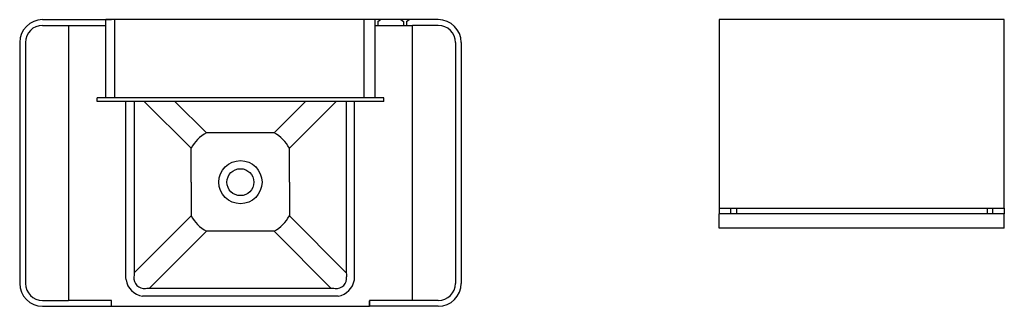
# Model space of a CAD drawing. Header units: millimetres. Extents: x -2646.71 to -2644.99, y -979.49 to -978.99.
import ezdxf

# ---------------------------------------------------------------- set-up
doc = ezdxf.new("R2010")
doc.units = ezdxf.units.MM
doc.layers.add('SANINDUSA', color=3, linetype='Continuous')

msp = doc.modelspace()

# ---------------------------------------------------------------- linework, layer by layer
at = {"layer": 'SANINDUSA', "ltscale": 50}
for p, q in [((-2646.6667, -978.9946), (-2646.5467, -978.9946)), ((-2646.0867, -978.9946), (-2646.5567, -978.9946)), ((-2646.5567, -979.1311), (-2646.5567, -978.9946)), ((-2646.0967, -978.9946), (-2646.5467, -978.9946)), ((-2646.5407, -979.1311), (-2646.5407, -978.9946)), ((-2646.1057, -979.1311), (-2646.1057, -978.9946)), ((-2645.9767, -978.9946), (-2646.0967, -978.9946)), ((-2646.0867, -979.1311), (-2646.0867, -978.9946)), ((-2646.0822, -978.9976), (-2646.0822, -979.0046)), ((-2646.0372, -978.9976), (-2646.0372, -979.0046)), ((-2646.0322, -978.9976), (-2646.0322, -979.0046)), ((-2645.4867, -978.9946), (-2645.4867, -979.3236)), ((-2644.9897, -978.9946), (-2645.4867, -978.9946)), ((-2644.9897, -979.3236), (-2644.9897, -978.9946)), ((-2646.6667, -979.0046), (-2646.6217, -979.0046)), ((-2646.6217, -979.0046), (-2646.5567, -979.0046)), ((-2646.6217, -979.0046), (-2646.6217, -979.4846)), ((-2646.0867, -979.0046), (-2646.0217, -979.0046)), ((-2645.9767, -979.0046), (-2646.0217, -979.0046)), ((-2646.0217, -979.4846), (-2646.0217, -979.0046)), ((-2646.7067, -979.0346), (-2646.7067, -979.4546)), ((-2646.6967, -979.0346), (-2646.6967, -979.4546)), ((-2645.9467, -979.0346), (-2645.9467, -979.4546)), ((-2645.9367, -979.0346), (-2645.9367, -979.4546)), ((-2646.5717, -979.1371), (-2646.5717, -979.1311)), ((-2646.5317, -979.1311), (-2646.5717, -979.1311)), ((-2646.1117, -979.1311), (-2646.5317, -979.1311)), ((-2646.0717, -979.1311), (-2646.1117, -979.1311)), ((-2646.0717, -979.1371), (-2646.0717, -979.1311)), ((-2646.5317, -979.1371), (-2646.5717, -979.1371)), ((-2646.1117, -979.1371), (-2646.5317, -979.1371)), ((-2646.0717, -979.1371), (-2646.1117, -979.1371)), ((-2645.4867, -979.3236), (-2645.4867, -979.3336)), ((-2645.4867, -979.3236), (-2644.9897, -979.3236)), ((-2645.4667, -979.3336), (-2645.4667, -979.3236)), ((-2645.4567, -979.3236), (-2645.4567, -979.3336)), ((-2645.0197, -979.3236), (-2645.0197, -979.3336)), ((-2645.0097, -979.3336), (-2645.0097, -979.3236)), ((-2644.9897, -979.3236), (-2644.9897, -979.3336)), ((-2645.4867, -979.3586), (-2645.4867, -979.3336)), ((-2644.9897, -979.3336), (-2645.4867, -979.3336)), ((-2644.9897, -979.3586), (-2644.9897, -979.3336)), ((-2644.9897, -979.3586), (-2645.4867, -979.3586)), ((-2646.6667, -979.4846), (-2646.6217, -979.4846)), ((-2646.6667, -979.4946), (-2646.5467, -979.4946)), ((-2646.5467, -979.4846), (-2646.6217, -979.4846)), ((-2646.5467, -979.4946), (-2646.5467, -979.4846)), ((-2646.5467, -979.4941), (-2646.5467, -979.4851)), ((-2646.5467, -979.4946), (-2646.0967, -979.4946)), ((-2646.0967, -979.4846), (-2646.0967, -979.4946)), ((-2646.0217, -979.4846), (-2646.0967, -979.4846)), ((-2646.0967, -979.4941), (-2646.0967, -979.4851)), ((-2645.9767, -979.4946), (-2646.0967, -979.4946)), ((-2645.9767, -979.4846), (-2646.0217, -979.4846))]:
    msp.add_line(p, q, dxfattribs=at)
at = {"layer": 'SANINDUSA'}
for p, q in [((-2646.0822, -978.9976), (-2646.0772, -978.9946)), ((-2646.0422, -978.9946), (-2646.0372, -978.9976)), ((-2646.0322, -978.9976), (-2646.0272, -978.9946))]:
    msp.add_line(p, q, dxfattribs=at)
at = {"layer": 'SANINDUSA', "linetype": 'Continuous'}
for p, q in [((-2646.5213, -979.436), (-2646.5213, -979.1371)), ((-2646.5069, -979.1371), (-2646.5069, -979.436)), ((-2646.4076, -979.219), (-2646.4894, -979.1371)), ((-2646.381, -979.192), (-2646.4359, -979.1371)), ((-2646.2081, -979.1371), (-2646.2631, -979.1921)), ((-2646.2363, -979.2188), (-2646.1546, -979.1371)), ((-2646.1371, -979.1371), (-2646.1371, -979.436)), ((-2646.1227, -979.436), (-2646.1227, -979.1371)), ((-2646.263, -979.192), (-2646.381, -979.192)), ((-2646.4078, -979.2778), (-2646.4078, -979.2188)), ((-2646.2363, -979.2778), (-2646.2363, -979.2188)), ((-2646.4078, -979.2778), (-2646.4078, -979.3368)), ((-2646.2363, -979.2778), (-2646.2363, -979.3368)), ((-2646.5069, -979.436), (-2646.4076, -979.3366)), ((-2646.1371, -979.436), (-2646.2363, -979.3368)), ((-2646.381, -979.3635), (-2646.4802, -979.4627)), ((-2646.263, -979.3635), (-2646.381, -979.3635)), ((-2646.1639, -979.4627), (-2646.2631, -979.3635)), ((-2646.5213, -979.4441), (-2646.5213, -979.436)), ((-2646.521, -979.4484), (-2646.5213, -979.4441)), ((-2646.1227, -979.4441), (-2646.1227, -979.436)), ((-2646.4883, -979.4771), (-2646.4926, -979.4768)), ((-2646.4802, -979.4771), (-2646.4883, -979.4771)), ((-2646.4802, -979.4627), (-2646.1639, -979.4627)), ((-2646.1639, -979.4771), (-2646.4802, -979.4771)), ((-2646.1557, -979.4771), (-2646.1639, -979.4771))]:
    msp.add_line(p, q, dxfattribs=at)
at = {"layer": 'SANINDUSA', "linetype": 'Continuous', "flags": 128}
for points in [[(-2646.5069, -979.436), (-2646.5071, -979.4383), (-2646.5073, -979.4408), (-2646.5075, -979.4433)], [(-2646.1371, -979.436), (-2646.1369, -979.4383), (-2646.1367, -979.4408), (-2646.1365, -979.4433)], [(-2646.123, -979.4483), (-2646.1228, -979.4462), (-2646.1227, -979.4441)], [(-2646.4875, -979.4633), (-2646.485, -979.4631), (-2646.4826, -979.4629), (-2646.4802, -979.4627)], [(-2646.1639, -979.4627), (-2646.1615, -979.4629), (-2646.159, -979.4631), (-2646.1565, -979.4633)], [(-2646.1515, -979.4768), (-2646.1536, -979.477), (-2646.1557, -979.4771)]]:
    msp.add_lwpolyline(points, dxfattribs=at)
at = {"layer": 'SANINDUSA', "linetype": 'Continuous'}
for radius in [0.0376, 0.0235]:
    msp.add_circle((-2646.3217, -979.2781), radius, dxfattribs=at)
at = {"layer": 'SANINDUSA', "ltscale": 50}
for centre, radius, start, end in [((-2646.6667, -979.0346), 0.04, 90, 180), ((-2645.9767, -979.0346), 0.04, 0, 90), ((-2646.6667, -979.0346), 0.03, 90, 180), ((-2645.9767, -979.0346), 0.03, 0, 90), ((-2646.6667, -979.4546), 0.04, 180, 270), ((-2646.6667, -979.4546), 0.03, 180, 270), ((-2645.9767, -979.4546), 0.03, 270, 0), ((-2645.9767, -979.4546), 0.04, 270, 0)]:
    msp.add_arc(centre, radius, start, end, dxfattribs=at)
at = {"layer": 'SANINDUSA', "linetype": 'Continuous'}
for centre, radius, start, end in [((-2646.3488, -979.251), 0.0672, 118.6394, 151.3606), ((-2646.2953, -979.251), 0.0672, 28.6394, 61.3606), ((-2646.3488, -979.3046), 0.0672, 208.6394, 241.3606), ((-2646.2953, -979.3046), 0.0672, 298.6394, 331.3606), ((-2646.4895, -979.4453), 0.0181, 173.5722, 276.4278), ((-2646.1545, -979.4453), 0.0181, 263.5216, 6.4784), ((-2646.4882, -979.4439), 0.0331, 187.6505, 262.3694), ((-2646.1559, -979.4439), 0.0331, 277.6223, 352.3777)]:
    msp.add_arc(centre, radius, start, end, dxfattribs=at)

doc.saveas('drawing.dxf')
